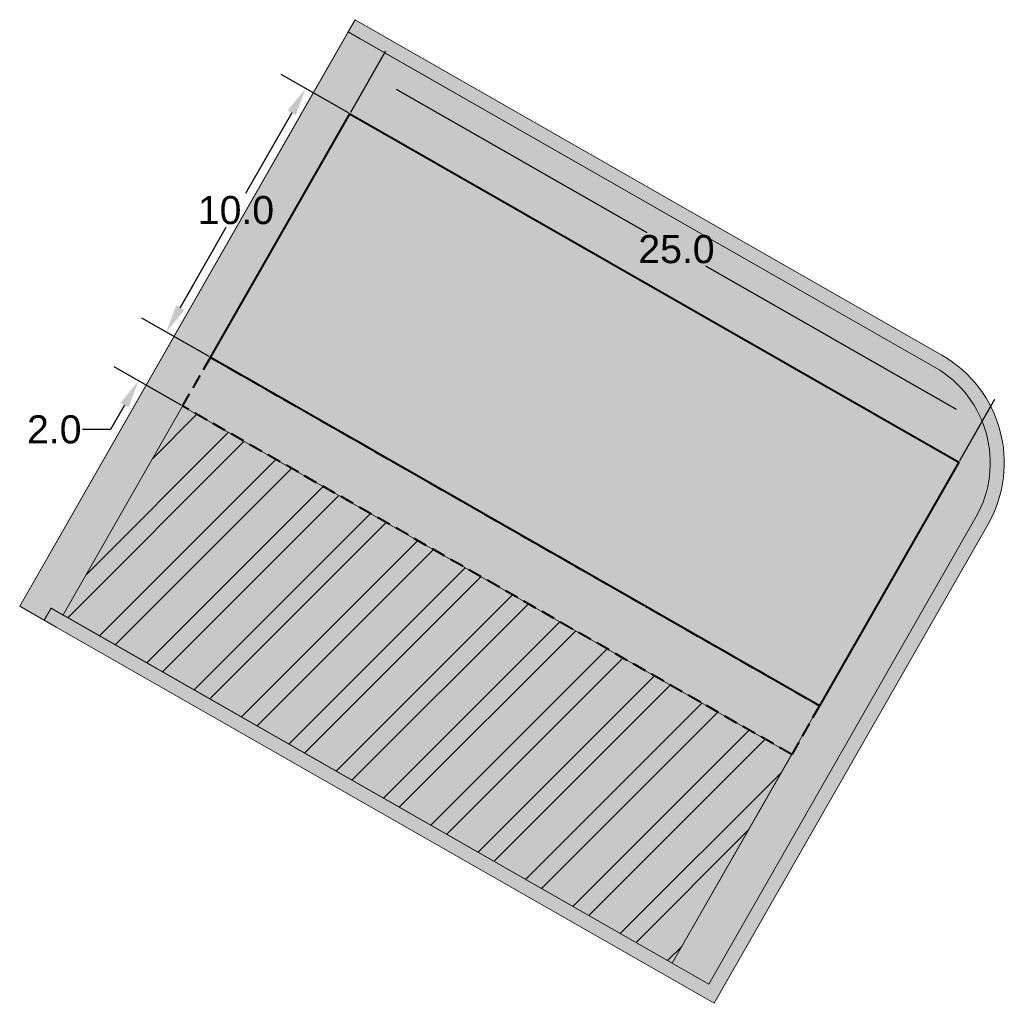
# Model space of a CAD drawing. Header units: inches. Extents: x 210627 to 210662.1, y 486582 to 486617.
import ezdxf

# ---------------------------------------------------------------- set-up
doc = ezdxf.new("R2010")
doc.units = ezdxf.units.IN
doc.header["$MEASUREMENT"] = 0
doc.linetypes.add('DASHED', pattern=[0.75, 0.5, -0.25])
for name, color, linetype, lineweight in [('Bebouwingszone', 4, 'Continuous', 18), ('Bestemming Groen', 84, 'Continuous', 18), ('Bestemming Tuin', 60, 'Continuous', 18), ('Bestemming Wonen', 2, 'Continuous', 18), ('Bouwvlak', 1, 'Continuous', 18), ('Plangrens', 5, 'Continuous', 18), ('Tekst', 250, 'Continuous', 18)]:
    doc.layers.add(name, color=color, linetype=linetype, lineweight=lineweight)
doc.styles.get("Standard").update_dxf_attribs({"font": 'arial.ttf'})
doc.dimstyles.get("Standard").update_dxf_attribs({"dimtxt": 0.18, "dimasz": 0.18, "dimexe": 0.18, "dimexo": 0.0625, "dimgap": 0.09, "dimtad": 0, "dimtih": 1, "dimtoh": 1, "dimdec": 4, "dimzin": 0, "dimdsep": 46, "dimtxsty": 'Standard', "dimcen": 0.09, "dimadec": 0, "dimazin": 0, "dimtfac": 1, "dimtdec": 4, "dimtofl": 0, "dimtmove": 0, "dimatfit": 3, "dimfxl": 1, "dimtolj": 1, "dimtzin": 0, "dimarcsym": 0})

# ---------------------------------------------------------------- blocks, each defined once
blk = doc.blocks.new('*D1')
at = {"layer": 'Defpoints', "color": 0, "transparency": 16777216}
for p in [(210638.8031584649, 486613.6962495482), (210632.2627420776, 486605.9169082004), (210633.8384965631, 486605.0156889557)]:
    blk.add_point(p, dxfattribs=at)
at = {"layer": 'Tekst', "color": 0, "lineweight": -2, "transparency": 16777216}
for p, q in [((210638.7489049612, 486613.7272786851), (210636.3593479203, 486615.0939349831)), ((210636.7309377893, 486613.7294127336), (210635.0885579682, 486610.8577614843)), ((210632.7592082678, 486606.7849642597), (210634.4015880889, 486609.656615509)), ((210633.7842430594, 486605.0467180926), (210631.3946860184, 486606.4133743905))]:
    blk.add_line(p, q, dxfattribs=at)
at = {"layer": 'Tekst', "color": 0, "transparency": 16777216}
for points in [[(210636.5862617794, 486613.8121570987), (210636.8756137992, 486613.6466683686), (210637.2274039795, 486614.5974687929)], [(210632.614532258, 486606.8677086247), (210632.9038842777, 486606.7022198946), (210632.2627420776, 486605.9169082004)]]:
    blk.add_solid(points, dxfattribs=at)
at = {"layer": 'Tekst', "color": 0, "transparency": 16777216, "insert": (210634.7450730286, 486610.2571884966), "char_height": 1, "attachment_point": 5}
blk.add_mtext('\\A1;10.0', dxfattribs=at)
blk = doc.blocks.new('*D2')
at = {"layer": 'Defpoints', "color": 0, "transparency": 16777216}
for p in [(210633.8384965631, 486605.0156889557), (210631.2714502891, 486604.1798577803), (210632.8455641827, 486603.2795768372)]:
    blk.add_point(p, dxfattribs=at)
at = {"layer": 'Tekst', "color": 0, "lineweight": -2, "transparency": 16777216}
for p, q in [((210632.7608488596, 486606.784025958), (210633.2573150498, 486607.6520820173)), ((210633.7842430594, 486605.0467180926), (210631.3963266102, 486606.412436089)), ((210632.791310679, 486603.3106059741), (210630.4033942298, 486604.6763239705)), ((210630.7749840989, 486603.311801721), (210630.2785179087, 486602.4437456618)), ((210630.2785179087, 486602.4437456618), (210629.2785179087, 486602.4437456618))]:
    blk.add_line(p, q, dxfattribs=at)
at = {"layer": 'Tekst', "color": 0, "transparency": 16777216}
for points in [[(210632.6161728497, 486606.8667703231), (210632.9055248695, 486606.7012815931), (210632.2643826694, 486605.9159698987)], [(210630.630308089, 486603.394546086), (210630.9196601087, 486603.229057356), (210631.2714502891, 486604.1798577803)]]:
    blk.add_solid(points, dxfattribs=at)
at = {"layer": 'Tekst', "color": 0, "transparency": 16777216, "insert": (210628.2713964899, 486602.4437456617), "char_height": 1, "attachment_point": 5}
blk.add_mtext('\\A1;2.0', dxfattribs=at)
blk = doc.blocks.new('*D3')
at = {"layer": 'Defpoints', "color": 0, "transparency": 16777216}
for p in [(210638.8031584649, 486613.6962495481), (210661.2911197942, 486602.6598673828), (210660.5045614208, 486601.2845939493)]:
    blk.add_point(p, dxfattribs=at)
at = {"layer": 'Tekst', "color": 0, "lineweight": -2, "transparency": 16777216}
for p, q in [((210638.8341876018, 486613.7505030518), (210640.0861830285, 486615.9395790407)), ((210640.4577728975, 486614.5750567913), (210649.3903346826, 486609.4662681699)), ((210660.423063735, 486603.156333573), (210651.4905019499, 486608.2651221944)), ((210660.5355905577, 486601.3388474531), (210661.7875859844, 486603.527923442))]:
    blk.add_line(p, q, dxfattribs=at)
at = {"layer": 'Tekst', "color": 0, "transparency": 16777216}
for points in [[(210640.5405172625, 486614.7197328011), (210640.3750285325, 486614.4303807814), (210639.5897168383, 486615.0715229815)], [(210660.5058081, 486603.3010095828), (210660.34031937, 486603.0116575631), (210661.2911197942, 486602.6598673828)]]:
    blk.add_solid(points, dxfattribs=at)
at = {"layer": 'Tekst', "color": 0, "transparency": 16777216, "insert": (210650.4404183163, 486608.8656951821), "char_height": 1, "attachment_point": 5}
blk.add_mtext('\\A1;25.0', dxfattribs=at)

msp = doc.modelspace()

# ---------------------------------------------------------------- hatches: boundary and pattern name
at = {"layer": 'Bebouwingszone', "transparency": 33554559}
h = msp.add_hatch(dxfattribs=at)
h.set_pattern_fill('ANSI32', color=256, scale=5)
h.set_pattern_definition([(45, (0, 0), (-1.325825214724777, 1.325825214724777), []), (45, (0.8838834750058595, 0), (-1.325825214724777, 1.325825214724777), [])])
h.paths.add_polyline_path([(210650.2906498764, 486583.4258797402), (210654.546967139, 486590.8679212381), (210632.8455641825, 486603.2795768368), (210628.5889600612, 486595.8357574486)])
at = {"layer": 'Bestemming Groen', "transparency": 33554559}
h = msp.add_hatch(color=256, dxfattribs=at)
h.dxf.hatch_style = 1
edge = h.paths.add_edge_path()
edge.add_line((210638.7412576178, 486616.6142003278), (210638.9894465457, 486617.0482536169))
edge.add_line((210638.9894465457, 486617.0482536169), (210659.9009090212, 486605.0935064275))
edge.add_arc((210657.6945019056, 486601.2570862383), 4.425647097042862, -29.618290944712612, 60.0958736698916, ccw=False)
edge.add_line((210661.5418815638, 486599.0698455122), (210651.7804725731, 486581.9980558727))
edge.add_line((210651.7804725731, 486581.9980558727), (210628.3396798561, 486595.4011711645))
edge.add_line((210628.3396798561, 486595.4011711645), (210627.9061334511, 486595.6502444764))
edge.add_line((210627.9061334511, 486595.6502444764), (210628.155206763, 486596.0837908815))
edge.add_line((210628.155206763, 486596.0837908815), (210628.5883099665, 486595.8349721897))
edge.add_line((210628.5883099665, 486595.8349721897), (210651.5946042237, 486582.6802970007))
edge.add_line((210651.5946042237, 486582.6802970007), (210661.1075100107, 486599.3174778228))
edge.add_arc((210657.6945019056, 486601.2570862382), 3.925647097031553, 330.3904826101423, 420.0867174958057)
edge.add_line((210659.652177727, 486604.6597632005), (210639.1753314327, 486616.3660473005))
edge.add_line((210639.1753314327, 486616.3660473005), (210638.7412576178, 486616.6142003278))
at = {"layer": 'Bestemming Tuin', "transparency": 33554559}
h = msp.add_hatch(color=256, dxfattribs=at)
h.dxf.hatch_style = 1
edge = h.paths.add_edge_path()
edge.add_line((210637.4992110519, 486614.4420145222), (210660.5045614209, 486601.2845939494))
edge.add_line((210660.5045614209, 486601.2845939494), (210650.2907301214, 486583.4260200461))
edge.add_line((210650.2907301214, 486583.4260200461), (210651.5946043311, 486582.6802969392))
edge.add_line((210651.5946043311, 486582.6802969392), (210661.107840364, 486599.3180555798))
edge.add_arc((210657.6944992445, 486601.2570841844), 3.925650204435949, 330.4002414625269, 420.0866987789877)
edge.add_line((210659.652177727, 486604.6597632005), (210638.7412576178, 486616.6142003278))
edge.add_line((210638.7412576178, 486616.6142003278), (210637.4992110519, 486614.4420145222))
at = {"layer": 'Bestemming Wonen', "transparency": 33554559}
h = msp.add_hatch(color=256, dxfattribs=at)
h.dxf.hatch_style = 1
h.paths.add_polyline_path([(210628.155206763, 486596.0837908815), (210627.9061326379, 486595.6502449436), (210627.0390380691, 486596.148392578), (210637.5010758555, 486614.4409479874), (210660.5045614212, 486601.28459395), (210650.2907301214, 486583.4260200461)])

# ---------------------------------------------------------------- linework, layer by layer
at = {"layer": 'Bebouwingszone'}
msp.add_lwpolyline([(210650.2906498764, 486583.4258797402), (210654.546967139, 486590.8679212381), (210632.8455641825, 486603.2795768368), (210628.5889600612, 486595.8357574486)], close=True, dxfattribs=at)
at = {"layer": 'Bestemming Groen'}
msp.add_lwpolyline([(210638.7412576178, 486616.6142003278), (210638.9894465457, 486617.0482536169), (210659.9009090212, 486605.0935064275, -0.4127531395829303), (210661.5418815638, 486599.0698455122), (210651.7804725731, 486581.9980558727), (210628.3396798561, 486595.4011711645), (210627.9061334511, 486595.6502444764), (210628.155206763, 486596.0837908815), (210628.5883099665, 486595.8349721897), (210651.5946042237, 486582.6802970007), (210661.1075100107, 486599.3174778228, 0.412661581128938), (210659.652177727, 486604.6597632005), (210639.1753314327, 486616.3660473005)], format="xyb", close=True, dxfattribs=at)
at = {"layer": 'Bestemming Tuin'}
msp.add_lwpolyline([(210637.4992110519, 486614.4420145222), (210660.5045614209, 486601.2845939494), (210650.2907301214, 486583.4260200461), (210651.5946043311, 486582.6802969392), (210661.107840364, 486599.3180555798, 0.4126116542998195), (210659.652177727, 486604.6597632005), (210638.7412576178, 486616.6142003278)], format="xyb", close=True, dxfattribs=at)
at = {"layer": 'Bestemming Wonen'}
msp.add_lwpolyline([(210628.155206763, 486596.0837908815), (210627.9061326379, 486595.6502449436), (210627.0390380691, 486596.148392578), (210637.5010758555, 486614.4409479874), (210660.5045614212, 486601.28459395), (210650.2907301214, 486583.4260200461)], close=True, dxfattribs=at)
at = {"layer": 'Bouwvlak', "lineweight": 40}
msp.add_lwpolyline([(210638.8031584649, 486613.6962495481), (210660.5045614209, 486601.2845939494), (210655.539899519, 486592.6040333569), (210633.8384965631, 486605.0156889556)], close=True, dxfattribs=at)
at = {"layer": 'Bouwvlak', "linetype": 'DASHED', "lineweight": 40}
msp.add_lwpolyline([(210633.8384965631, 486605.0156889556), (210655.539899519, 486592.6040333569), (210654.5469671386, 486590.8679212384), (210632.8455641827, 486603.2795768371)], close=True, dxfattribs=at)
at = {"layer": 'Plangrens'}
msp.add_lwpolyline([(210628.3396798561, 486595.4011711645), (210627.0390380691, 486596.148392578), (210638.9894465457, 486617.0482536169), (210659.9009090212, 486605.0935064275, -0.4127531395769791), (210661.5418815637, 486599.0698455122), (210651.7804725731, 486581.9980558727)], format="xyb", close=True, dxfattribs=at)

# ---------------------------------------------------------------- dimensions: what is measured, and where the dimension line sits
at = {"layer": 'Tekst'}
for p1, p2, distance, picture, middle in [((210638.8031584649, 486613.6962495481), (210660.5045614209, 486601.2845939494), 1.5843140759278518, '*D3', (210650.4404183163, 486608.8656951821)), ((210638.8031584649, 486613.6962495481), (210633.8384965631, 486605.0156889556), -1.815268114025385, '*D1', (210634.7450730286, 486610.2571884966)), ((210633.8384965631, 486605.0156889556), (210632.8455641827, 486603.2795768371), -1.813378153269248, '*D2', (210628.2713964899, 486602.4437456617))]:
    dim = msp.add_aligned_dim(p1=p1, p2=p2, distance=distance, dimstyle='Standard', override={"dimtxt": 1, "dimasz": 1, "dimexe": 1, "dimdec": 1, "dimfxl": 3, "dimfxlon": 1}, dxfattribs=at)
    dim.commit()
    dim.dimension.update_dxf_attribs({"geometry": picture, "text_midpoint": middle})

doc.saveas('drawing.dxf')
